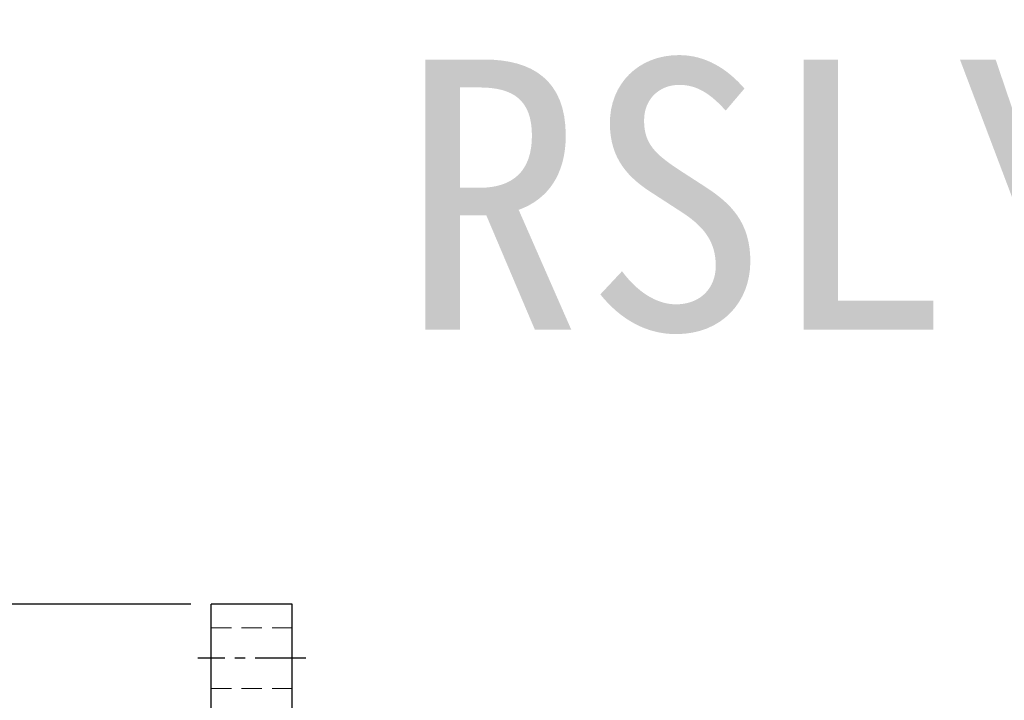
# Model space of a CAD drawing. Header units: millimetres. Extents: x -35 to 321, y -57 to 75.
# Tile 45 of 95: x 86 to 159, y 25 to 75. Entities that reach past the tile are written whole.
import ezdxf
from ezdxf.enums import TextEntityAlignment as Align

# ---------------------------------------------------------------- set-up
doc = ezdxf.new("R2010")
doc.units = ezdxf.units.MM
doc.linetypes.add('CENTER', pattern=[2, 1.25, -0.25, 0.25, -0.25])
doc.linetypes.add('DASHED', pattern=[0.75, 0.5, -0.25])
for name, color, linetype in [('CHA', 7, 'Continuous'), ('CL', 1, 'CENTER'), ('DIM', 4, 'Continuous'), ('HID', 2, 'DASHED'), ('OUT', 3, 'Continuous')]:
    doc.layers.add(name, color=color, linetype=linetype)
doc.styles.add('DIM-7', font='SIMPLEX.shx', dxfattribs={"width": 0.7, "bigfont": 'chineset.shx'})
doc.styles.add('T', font='kaiu.ttf')
doc.dimstyles.new('CNS', dxfattribs={"dimtxt": 3.5, "dimasz": 2.5, "dimexe": 1, "dimexo": 1.5, "dimgap": 0.09, "dimtad": 0, "dimdsep": 46, "dimtxsty": 'DIM-7', "dimcen": 0.09, "dimclrd": 1, "dimclre": 1, "dimclrt": 4, "dimadec": 0, "dimazin": 0, "dimtfac": 1, "dimtix": 1, "dimtmove": 2, "dimatfit": 3, "dimfxl": 1, "dimtvp": 0.971429, "dimtolj": 1, "dimarcsym": 0})

# ---------------------------------------------------------------- blocks, each defined once
blk = doc.blocks.new('*D2')
at = {"layer": 'DEFPOINTS', "color": 0}
for p in [(68.245, 32), (100, 32), (100, -32)]:
    blk.add_point(p, dxfattribs=at)
at = {"layer": 'DIM', "color": 0, "lineweight": -2}
for p, q in [((98.5, 32), (67.245, 32)), ((68.245, -29.5), (68.245, 29.5)), ((98.5, -32), (67.245, -32))]:
    blk.add_line(p, q, dxfattribs=at)
at = {"layer": 'DIM', "color": 0}
for points in [[(67.829, 29.5), (68.662, 29.5), (68.245, 32)], [(67.829, -29.5), (68.662, -29.5), (68.245, -32)]]:
    blk.add_solid(points, dxfattribs=at)
at = {"layer": 'DIM', "color": 0, "insert": (64.845, 0), "char_height": 3.5, "attachment_point": 5, "rotation": 90, "style": 'DIM-7'}
blk.add_mtext('\\A1;%%C64', dxfattribs=at)

msp = doc.modelspace()

# ---------------------------------------------------------------- linework, layer by layer
at = {"layer": 'CL', "color": 7, "ltscale": 3}
msp.add_line((107, 28), (99, 28), dxfattribs=at)
at = {"layer": 'HID', "color": 7, "lineweight": 15, "ltscale": 3}
for p, q in [((106, 30.25), (100, 30.25)), ((106, 25.75), (100, 25.75))]:
    msp.add_line(p, q, dxfattribs=at)
at = {"layer": 'OUT', "color": 7, "linetype": 'Continuous'}
for p, q in [((106, 32), (100, 32)), ((100, 0), (100, 32)), ((106, 0), (106, 32))]:
    msp.add_line(p, q, dxfattribs=at)

# ---------------------------------------------------------------- texts
at = {"layer": 'CHA', "style": 'T'}
msp.add_text('RSLY1616', height=20, dxfattribs=at).set_placement((168.357, 62.308), align=Align.MIDDLE)

# ---------------------------------------------------------------- dimensions: what is measured, and where the dimension line sits
at = {"layer": 'DIM', "color": 7}
dim = msp.add_linear_dim(base=(68.245, 32), p1=(100, -32), p2=(100, 32), angle=90, text='%%C<>', dimstyle='CNS', override={"dimclrd": 0, "dimclre": 0, "dimclrt": 0}, dxfattribs=at)
dim.commit()
dim.dimension.update_dxf_attribs({"geometry": '*D2', "text_midpoint": (64.845, 0)})

doc.saveas('drawing.dxf')
